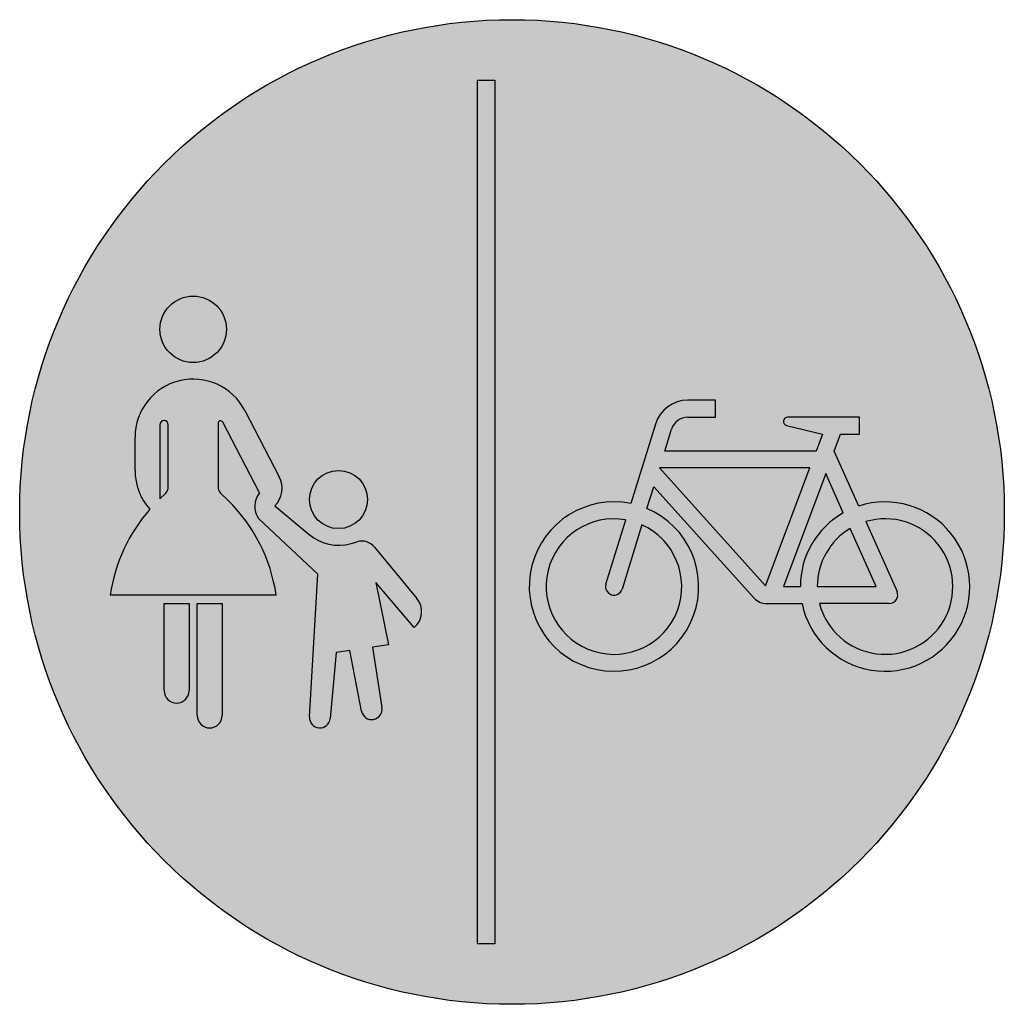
# Model space of a CAD drawing. Header units: metres. Extents: x -0.002 to 0.002, y -0.002 to 0.002.
import ezdxf

# ---------------------------------------------------------------- set-up
doc = ezdxf.new("R2010")
doc.units = ezdxf.units.M
doc.layers.add('VKZ_241-31_flf', color=5, linetype='Continuous')
doc.layers.add('VKZ_241-31_sym', color=7, linetype='Continuous')

msp = doc.modelspace()

# ---------------------------------------------------------------- hatches: boundary and pattern name
at = {"layer": 'VKZ_241-31_flf'}
h = msp.add_hatch(color=256, dxfattribs=at)
h.paths.add_polyline_path([(-0.002000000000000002, 5.551115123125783e-17, 1), (0.002000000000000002, 5.551115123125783e-17, 1)])
h.paths.add_polyline_path([(-0.0001403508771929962, 0.001754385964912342), (-7.017543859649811e-05, 0.001754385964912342), (-7.017543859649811e-05, -0.001754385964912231), (-0.0001403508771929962, -0.001754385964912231)], flags=0)
h.paths.add_polyline_path([(-0.001160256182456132, 0.0007422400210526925, -0.9999999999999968), (-0.001430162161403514, 0.0007422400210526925, -1.000000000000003)], flags=0)
h.paths.add_polyline_path([(-0.001085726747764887, 0.0004126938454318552), (-0.0009455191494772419, 0.0001433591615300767, -0.3259249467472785), (-0.0009633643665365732, 2.541898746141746e-05), (-0.0008240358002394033, -9.156599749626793e-05, 0.249059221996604), (-0.0006537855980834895, -0.0001278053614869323), (-0.0006288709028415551, -0.0001206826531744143, -0.2986397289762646), (-0.0005582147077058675, -0.0001426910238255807), (-0.0005582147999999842, -0.0001426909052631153), (-0.0003866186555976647, -0.0003512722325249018, -0.4083073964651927), (-0.0003968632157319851, -0.0004688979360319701), (-0.0005529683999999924, -0.0002867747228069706), (-0.0005023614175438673, -0.0005398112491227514), (-0.0005670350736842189, -0.0005493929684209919), (-0.0005281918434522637, -0.0007946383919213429, -0.9832455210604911), (-0.0006112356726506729, -0.0008093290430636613), (-0.0006591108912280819, -0.000563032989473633), (-0.000713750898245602, -0.0005711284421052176), (-0.0007387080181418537, -0.0008389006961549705, -0.9825409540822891), (-0.0008228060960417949, -0.0008326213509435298), (-0.0007891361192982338, -0.000253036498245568), (-0.001029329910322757, -2.585347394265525e-05, -0.3422282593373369), (-0.001025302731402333, 7.742426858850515e-05), (-0.001174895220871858, 0.0003647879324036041, 0.7861509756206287), (-0.001193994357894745, 0.0003600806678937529), (-0.001193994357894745, 0.0001011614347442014, 0.2006906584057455), (-0.001183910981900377, 7.715817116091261e-05), (-0.001153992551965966, 4.770970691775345e-05, -0.1625329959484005), (-0.0009578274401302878, -0.000337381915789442), (-0.00163259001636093, -0.0003373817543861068, -0.1436148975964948), (-0.001471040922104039, 1.102684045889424e-05, -0.1846276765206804), (-0.001531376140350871, 0.0001685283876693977), (-0.001531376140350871, 0.0003034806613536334, -0.7850825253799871)], flags=0)
h.paths.add_polyline_path([(-0.0005867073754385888, 5.060701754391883e-05, -0.9999999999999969), (-0.0008228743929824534, 5.060701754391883e-05, -1.000000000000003)], flags=0)
h.paths.add_polyline_path([(0.0007141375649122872, 0.0004541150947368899), (0.0008272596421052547, 0.0004541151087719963), (0.0008272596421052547, 0.000385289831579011), (0.0007141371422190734, 0.0003852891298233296, 0.3287758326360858), (0.0006483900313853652, 0.0003368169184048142), (0.0006207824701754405, 0.0002476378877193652), (0.00123553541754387, 0.0002476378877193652), (0.001261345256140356, 0.0003164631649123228), (0.00111576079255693, 0.0003513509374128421, -0.8888080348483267), (0.001119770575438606, 0.0003852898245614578), (0.001412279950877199, 0.000385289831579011), (0.001412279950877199, 0.0003164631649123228), (0.001334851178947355, 0.0003164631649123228), (0.001309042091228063, 0.0002476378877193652), (0.001408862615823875, 2.421537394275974e-05, -2.622797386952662), (0.001178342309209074, -0.0003717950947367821), (0.001033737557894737, -0.0003717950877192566, -0.2124175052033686), (0.00098261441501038, -0.0003490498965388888), (0.0005757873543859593, 0.0001022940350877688), (0.0005484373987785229, 1.394398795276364e-05, -19.94978119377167), (0.0004826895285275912, 3.429774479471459e-05), (0.0005826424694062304, 0.0003571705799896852, -0.3287777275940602)], flags=0)
h.paths.add_polyline_path([(-0.001177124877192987, -0.0003711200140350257), (-0.001177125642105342, -0.000826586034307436, -0.9999991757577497), (-0.001278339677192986, -0.0008265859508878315), (-0.001278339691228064, -0.0003711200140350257)], flags=0)
h.paths.add_polyline_path([(-0.001312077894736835, -0.0003711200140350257), (-0.001312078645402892, -0.0007252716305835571, -1.000984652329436), (-0.001413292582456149, -0.0007253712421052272), (-0.001413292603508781, -0.0003711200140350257)], flags=0)
h.paths.add_polyline_path([(-0.00139642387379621, 0.000354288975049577), (-0.001396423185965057, 0.000101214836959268, -0.2007800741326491), (-0.001406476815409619, 7.718749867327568e-05), (-0.001430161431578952, 5.387508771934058e-05), (-0.00143016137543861, 0.0003542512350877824, -0.998881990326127)], flags=0)
h.paths.add_polyline_path([(0.0004622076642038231, -3.186546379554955e-05), (0.0003814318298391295, -0.0002927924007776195, 1.000437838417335), (0.0004471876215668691, -0.0003131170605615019), (0.000527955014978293, -5.221910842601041e-05, -15.93726165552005)], flags=0)
h.paths.add_polyline_path([(0.0005994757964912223, 0.0001788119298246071), (0.001209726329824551, 0.0001788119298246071), (0.001030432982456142, -0.0002993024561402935)], flags=0)
h.paths.add_polyline_path([(0.00127464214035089, 0.000155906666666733), (0.001345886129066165, -3.553142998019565e-06, 0.2701316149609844), (0.001171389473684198, -0.0003029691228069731), (0.001102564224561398, -0.0003029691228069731)], flags=0)
h.paths.add_polyline_path([(0.001374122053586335, -6.675174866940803e-05), (0.001479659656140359, -0.0003029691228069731), (0.001240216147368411, -0.0003029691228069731, -0.2637245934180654)], flags=0)
h.paths.add_polyline_path([(0.001437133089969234, -3.90611222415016e-05, -2.477103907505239), (0.001248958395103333, -0.0003717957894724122), (0.001532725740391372, -0.0003717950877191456, 0.5439741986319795), (0.001564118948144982, -0.0003232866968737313)], flags=0)
at = {"layer": 'VKZ_241-31_flf', "true_color": 0xffffff}
h = msp.add_hatch(color=7, dxfattribs=at)
h.dxf.hatch_style = 1
h.paths.add_polyline_path([(-0.001153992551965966, 4.770970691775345e-05), (-0.001183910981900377, 7.715817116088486e-05, -0.200690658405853), (-0.001193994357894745, 0.0001011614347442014), (-0.001193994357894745, 0.0003600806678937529, -0.7861509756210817), (-0.001174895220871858, 0.0003647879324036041), (-0.001025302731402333, 7.742426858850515e-05, 0.3422282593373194), (-0.001029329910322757, -2.585347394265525e-05), (-0.0007891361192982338, -0.000253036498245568), (-0.0008228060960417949, -0.0008326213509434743, 0.9825409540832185), (-0.0007387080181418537, -0.000838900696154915), (-0.000713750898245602, -0.0005711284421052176), (-0.0006591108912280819, -0.000563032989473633), (-0.0006112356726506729, -0.000809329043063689, 0.9832455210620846), (-0.0005281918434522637, -0.0007946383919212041), (-0.0005670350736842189, -0.0005493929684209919), (-0.0005023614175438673, -0.0005398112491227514), (-0.0005529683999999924, -0.0002867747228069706), (-0.0003968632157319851, -0.0004688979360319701, 0.4083073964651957), (-0.0003866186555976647, -0.0003512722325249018), (-0.0005582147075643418, -0.0001426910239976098, 0.2986398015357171), (-0.0006288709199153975, -0.0001206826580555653), (-0.0006537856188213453, -0.000127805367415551, -0.2490591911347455), (-0.0008240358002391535, -9.156599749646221e-05), (-0.0009633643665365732, 2.541898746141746e-05, 0.3259249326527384), (-0.0009455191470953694, 0.00014335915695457), (-0.001085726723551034, 0.0004126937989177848, 0.785082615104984), (-0.001531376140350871, 0.0003034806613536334), (-0.001531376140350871, 0.0001685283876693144, 0.1846276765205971), (-0.001471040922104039, 1.102684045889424e-05, 0.1436148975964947), (-0.00163259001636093, -0.0003373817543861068), (-0.0009578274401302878, -0.000337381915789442, 0.1625329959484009)])
h.paths.add_polyline_path([(-0.001430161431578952, 5.387508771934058e-05), (-0.00143016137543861, 0.0003542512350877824, -0.9988819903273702), (-0.00139642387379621, 0.000354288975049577), (-0.001396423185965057, 0.000101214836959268, -0.2007800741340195), (-0.00140647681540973, 7.718749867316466e-05)], flags=16)
h.paths.add_polyline_path([(-0.001430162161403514, 0.0007422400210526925, 1), (-0.001160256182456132, 0.0007422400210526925, 1)])
h.paths.add_polyline_path([(-0.0005867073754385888, 5.060701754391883e-05, 1), (-0.0008228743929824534, 5.060701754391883e-05, 1)], flags=17)
h.paths.add_polyline_path([(-0.001177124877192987, -0.0003711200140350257), (-0.001278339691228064, -0.0003711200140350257), (-0.001278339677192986, -0.0008265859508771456, 0.9999991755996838), (-0.001177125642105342, -0.000826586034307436)], flags=17)
h.paths.add_polyline_path([(-0.001312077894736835, -0.0003711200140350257), (-0.001413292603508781, -0.0003711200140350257), (-0.001413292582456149, -0.0007253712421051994, 1.000984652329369), (-0.001312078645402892, -0.0007252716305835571)], flags=17)
h.paths.add_polyline_path([(-7.017543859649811e-05, 0.001754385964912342), (-0.0001403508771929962, 0.001754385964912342), (-0.0001403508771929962, -0.001754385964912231), (-7.017543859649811e-05, -0.001754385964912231)])
h.paths.add_polyline_path([(0.0005484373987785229, 1.394398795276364e-05), (0.0005757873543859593, 0.0001022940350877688), (0.00098261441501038, -0.0003490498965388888, 0.2124175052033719), (0.001033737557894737, -0.0003717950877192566), (0.001178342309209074, -0.0003717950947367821, 2.622797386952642), (0.001408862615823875, 2.421537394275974e-05), (0.001309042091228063, 0.0002476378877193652), (0.001334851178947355, 0.0003164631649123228), (0.001412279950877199, 0.0003164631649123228), (0.001412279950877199, 0.000385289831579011), (0.001119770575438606, 0.0003852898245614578, 0.8888080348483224), (0.00111576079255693, 0.0003513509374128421), (0.001261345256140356, 0.0003164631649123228), (0.00123553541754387, 0.0002476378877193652), (0.0006207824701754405, 0.0002476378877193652), (0.0006483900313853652, 0.0003368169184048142, -0.3287758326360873), (0.0007141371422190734, 0.0003852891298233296), (0.0008272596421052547, 0.000385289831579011), (0.0008272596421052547, 0.0004541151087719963), (0.0007141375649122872, 0.0004541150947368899, 0.3287777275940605), (0.0005826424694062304, 0.0003571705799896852), (0.0004826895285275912, 3.429774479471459e-05, 19.94978119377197)])
h.paths.add_polyline_path([(0.0004622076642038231, -3.186546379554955e-05), (0.0003814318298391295, -0.0002927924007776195, 1.000437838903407), (0.0004471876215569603, -0.0003131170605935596), (0.000527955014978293, -5.221910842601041e-05, -15.93726165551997)], flags=16)
h.paths.add_polyline_path([(0.0005994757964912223, 0.0001788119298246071), (0.001209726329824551, 0.0001788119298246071), (0.001030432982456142, -0.0002993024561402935)], flags=16)
h.paths.add_polyline_path([(0.001102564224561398, -0.0003029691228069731), (0.00127464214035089, 0.000155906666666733), (0.001345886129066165, -3.553142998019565e-06, 0.2701316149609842), (0.001171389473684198, -0.0003029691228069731)], flags=16)
h.paths.add_polyline_path([(0.001437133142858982, -3.906110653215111e-05), (0.001564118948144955, -0.0003232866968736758, -0.543974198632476), (0.001532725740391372, -0.0003717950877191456), (0.001248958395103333, -0.0003717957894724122, 2.477103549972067)], flags=16)
h.paths.add_polyline_path([(0.001374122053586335, -6.675174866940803e-05), (0.001479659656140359, -0.0003029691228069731), (0.001240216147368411, -0.0003029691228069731, -0.2637245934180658)], flags=16)

# ---------------------------------------------------------------- linework, layer by layer
at = {"layer": 'VKZ_241-31_sym'}
for p, q in [((-0.0001403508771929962, -0.001754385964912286), (-0.0001403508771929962, 0.001754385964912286)), ((-0.0001403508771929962, 0.001754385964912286), (-7.017543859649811e-05, 0.001754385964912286)), ((-7.017543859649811e-05, 0.001754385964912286), (-7.017543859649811e-05, -0.001754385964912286)), ((0.0008272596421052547, 0.0004541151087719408), (0.0007141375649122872, 0.0004541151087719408)), ((0.0008272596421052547, 0.0003852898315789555), (0.0008272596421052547, 0.0004541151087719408)), ((-0.001085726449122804, 0.0004126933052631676), (-0.0009455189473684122, 0.0001433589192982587)), ((-0.001193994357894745, 0.0003601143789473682), (-0.001193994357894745, 0.0001012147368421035)), ((-0.001025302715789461, 7.742423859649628e-05), (-0.001174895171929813, 0.0003647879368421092)), ((0.0007141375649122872, 0.0003852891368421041), (0.0008272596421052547, 0.0003852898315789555)), ((0.001412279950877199, 0.0003852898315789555), (0.001119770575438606, 0.0003852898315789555)), ((0.001412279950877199, 0.0003164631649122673), (0.001412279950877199, 0.0003852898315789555)), ((-0.001430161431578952, 0.0003542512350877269), (-0.001430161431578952, 5.387508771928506e-05)), ((-0.001396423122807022, 0.0001012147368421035), (-0.001396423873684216, 0.0003542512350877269)), ((0.000582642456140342, 0.0003571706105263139), (0.0004826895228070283, 3.429772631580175e-05)), ((0.0006207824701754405, 0.0002476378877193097), (0.0006483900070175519, 0.0003368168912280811)), ((0.001115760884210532, 0.0003513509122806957), (0.001261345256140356, 0.0003164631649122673)), ((-0.001531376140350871, 0.0001686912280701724), (-0.001531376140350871, 0.0003036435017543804)), ((0.001261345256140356, 0.0003164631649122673), (0.00123553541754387, 0.0002476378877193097)), ((0.001309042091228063, 0.0002476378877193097), (0.001334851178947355, 0.0003164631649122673)), ((0.001334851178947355, 0.0003164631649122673), (0.001412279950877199, 0.0003164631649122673)), ((0.00123553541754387, 0.0002476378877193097), (0.0006207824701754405, 0.0002476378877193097)), ((0.001408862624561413, 2.421535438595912e-05), (0.001309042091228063, 0.0002476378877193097)), ((0.0005994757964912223, 0.0001788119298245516), (0.001030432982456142, -0.000299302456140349)), ((0.001209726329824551, 0.0001788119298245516), (0.0005994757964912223, 0.0001788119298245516)), ((0.001030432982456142, -0.000299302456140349), (0.001209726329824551, 0.0001788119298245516)), ((0.00127464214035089, 0.0001559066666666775), (0.001102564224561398, -0.0003029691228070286)), ((0.001345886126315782, -3.553136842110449e-06), (0.00127464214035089, 0.0001559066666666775)), ((0.0005484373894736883, 1.394395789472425e-05), (0.0005757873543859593, 0.0001022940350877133)), ((0.0005757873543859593, 0.0001022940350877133), (0.0009826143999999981, -0.0003490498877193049)), ((-0.001430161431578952, 5.387508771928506e-05), (-0.001406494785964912, 7.716981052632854e-05)), ((-0.00118392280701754, 7.716981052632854e-05), (-0.001153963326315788, 4.768094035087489e-05)), ((-0.001471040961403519, 1.102686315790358e-05), (-0.001471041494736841, 1.102759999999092e-05)), ((-0.0009633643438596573, 2.541896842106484e-05), (-0.000824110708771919, -9.150310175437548e-05)), ((-0.0007891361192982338, -0.0002530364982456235), (-0.001029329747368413, -2.585362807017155e-05)), ((0.0003814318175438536, -0.000292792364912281), (0.0004622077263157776, -3.186526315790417e-05)), ((0.001437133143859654, -3.90611087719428e-05), (0.001564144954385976, -0.0003233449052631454)), ((0.0005279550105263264, -5.22191228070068e-05), (0.0004471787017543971, -0.000313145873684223)), ((0.001479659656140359, -0.0003029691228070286), (0.001374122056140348, -6.675175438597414e-05)), ((-0.0006537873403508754, -0.0001278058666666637), (-0.0006288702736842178, -0.0001206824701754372)), ((-0.000558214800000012, -0.0001426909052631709), (-0.0003866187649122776, -0.0003512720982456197)), ((-0.0008228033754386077, -0.0008325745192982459), (-0.0007891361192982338, -0.0002530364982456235)), ((-0.000396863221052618, -0.0004688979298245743), (-0.0005529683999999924, -0.0002867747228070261)), ((-0.0005529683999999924, -0.0002867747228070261), (-0.0005023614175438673, -0.0005398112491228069)), ((0.001102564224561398, -0.0003029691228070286), (0.001171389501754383, -0.0003029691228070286)), ((0.001240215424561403, -0.0003029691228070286), (0.001479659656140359, -0.0003029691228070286)), ((-0.0009578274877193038, -0.0003373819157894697), (-0.001632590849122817, -0.0003373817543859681)), ((-0.001413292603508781, -0.0003711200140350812), (-0.001312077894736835, -0.0003711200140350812)), ((-0.001413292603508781, -0.0007253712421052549), (-0.001413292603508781, -0.0003711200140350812)), ((-0.001312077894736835, -0.0003711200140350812), (-0.001312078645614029, -0.0007253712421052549)), ((-0.001278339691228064, -0.0003711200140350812), (-0.001177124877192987, -0.0003711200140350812)), ((-0.001278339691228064, -0.0008265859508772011), (-0.001278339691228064, -0.0003711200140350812)), ((-0.001177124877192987, -0.0003711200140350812), (-0.00117712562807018, -0.0008265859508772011)), ((0.001033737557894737, -0.0003717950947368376), (0.00117834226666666, -0.0003717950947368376)), ((0.001532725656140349, -0.0003717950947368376), (0.001248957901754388, -0.000371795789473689)), ((-0.0005023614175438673, -0.0005398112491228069), (-0.0005670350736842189, -0.0005493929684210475)), ((-0.0005670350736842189, -0.0005493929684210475), (-0.0005281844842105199, -0.000794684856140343)), ((-0.000713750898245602, -0.0005711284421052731), (-0.0007387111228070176, -0.0008389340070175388)), ((-0.0006591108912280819, -0.0005630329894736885), (-0.000713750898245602, -0.0005711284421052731)), ((-0.0006112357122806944, -0.0008093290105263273), (-0.0006591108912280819, -0.0005630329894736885)), ((-7.017543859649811e-05, -0.001754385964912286), (-0.0001403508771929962, -0.001754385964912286))]:
    msp.add_line(p, q, dxfattribs=at)
for centre, radius in [((0, 0), 0.002), ((-0.001295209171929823, 0.000742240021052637), 0.0001349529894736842), ((-0.000704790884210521, 5.060701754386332e-05), 0.0001180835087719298)]:
    msp.add_circle(centre, radius, dxfattribs=at)
for centre, radius, start, end in [((-0.001295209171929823, 0.0003036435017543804), 0.0002361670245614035, 27.49999999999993, 180.0000149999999), ((0.0007141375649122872, 0.0003164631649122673), 0.0001376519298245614, 90, 162.7988429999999), ((-0.001413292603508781, 0.0003542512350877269), 1.686877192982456e-05, 0, 180), ((-0.001183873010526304, 0.0003601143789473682), 1.012140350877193e-05, 27.49999999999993, 180.0000149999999), ((0.0007141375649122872, 0.0003164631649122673), 6.88259649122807e-05, 90, 162.7988429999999), ((0.001119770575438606, 0.0003680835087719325), 1.720631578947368e-05, 90, 256.5241389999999), ((-0.001295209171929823, 0.0001686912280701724), 0.0002361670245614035, 180, 221.881622), ((-0.001035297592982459, 9.662315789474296e-05), 0.0001012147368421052, 315.291809, 27.50000199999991), ((-0.001430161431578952, 0.0001012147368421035), 3.373824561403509e-05, 314.545746, 0), ((-0.001160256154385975, 0.0001012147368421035), 3.373824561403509e-05, 180, 225.454239), ((-0.001632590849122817, -0.0004385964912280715), 0.0006823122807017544, 8.530769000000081, 45.45423900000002), ((-0.0009607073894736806, 2.318807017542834e-05), 8.434526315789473e-05, 139.9821930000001, 215.5518799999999), ((0.0004143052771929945, -0.0003029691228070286), 0.0003441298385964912, 78.53809400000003, 67.05969999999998), ((0.001515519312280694, -0.0003029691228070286), 0.0003441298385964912, 191.536957, 108.0550919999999), ((-0.0009578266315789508, -0.0004385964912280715), 0.0006823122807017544, 138.7786250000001, 171.4692229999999), ((0.0004143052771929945, -0.0003029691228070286), 0.0002753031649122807, 79.97972899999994, 65.61809499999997), ((0.001515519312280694, -0.0003029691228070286), 0.0003441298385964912, 119.5335849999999, 180), ((0.001515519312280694, -0.0003029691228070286), 0.0002753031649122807, 194.477509, 106.542526), ((0.001515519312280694, -0.0003029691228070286), 0.0002753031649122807, 120.9043050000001, 180), ((-0.000704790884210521, 5.060701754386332e-05), 0.0001855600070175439, 229.982193, 285.953827), ((-0.0006103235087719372, -0.0001855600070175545), 6.747649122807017e-05, 39.44364900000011, 105.953835), ((0.0004143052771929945, -0.0003029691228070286), 3.441263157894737e-05, 162.7988429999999, 342.798828), ((-0.0004517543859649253, -0.0004048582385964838), 8.434526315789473e-05, 310.6012879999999, 39.44364900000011), ((0.001033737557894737, -0.0003029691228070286), 6.88259649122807e-05, 222.030487, 270), ((0.001532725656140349, -0.0003373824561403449), 3.441263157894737e-05, 270, 24.07415599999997), ((-0.001362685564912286, -0.0007253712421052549), 5.060701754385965e-05, 180, 0), ((-0.000569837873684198, -0.000801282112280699), 4.217263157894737e-05, 190.9999999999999, 9.000003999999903), ((-0.001227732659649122, -0.0008265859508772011), 5.060701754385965e-05, 180, 0), ((-0.0007807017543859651, -0.0008350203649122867), 4.217263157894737e-05, 176.675247, 354.6752319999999)]:
    msp.add_arc(centre, radius, start, end, dxfattribs=at)

doc.saveas('drawing.dxf')
